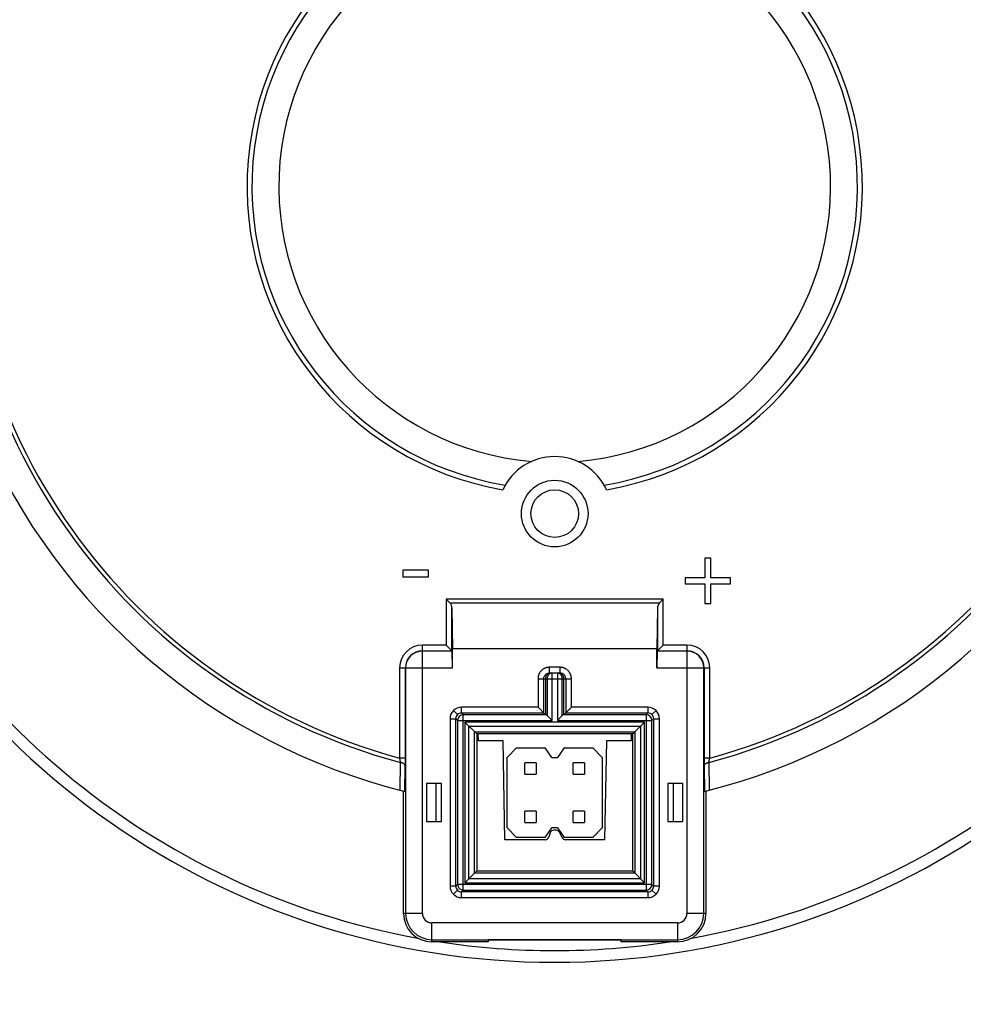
# Model space of a CAD drawing. Header units: millimetres. Extents: x 0 to 210, y 0 to 297.
# Tile 15 of 88: x 73 to 83, y 150 to 160. Entities that reach past the tile are written whole.
import ezdxf
from ezdxf.enums import TextEntityAlignment as Align

# ---------------------------------------------------------------- set-up
doc = ezdxf.new("R2010")
doc.units = ezdxf.units.MM
doc.header["$LTSCALE"] = 19.36
doc.layers.get('0').update_dxf_attribs({"linetype": 'CONTINUOUS'})
doc.layers.add('Z_DIM_2D', color=7, linetype='CONTINUOUS')
doc.styles.add('TEXTSTYLE_3', font='helveticaneueltw1g-ltcn.otf')
doc.styles.add('TEXTSTYLE_4', font='gdt', dxfattribs={"width": 0.7})
doc.dimstyles.new('DIMSTYLE_1', dxfattribs={"dimtxt": 2.1, "dimasz": 3.5, "dimexe": 1.5, "dimexo": 0, "dimtad": 1, "dimlfac": 5, "dimdsep": 46, "dimtxsty": 'TEXTSTYLE_3', "dimblk": '_FILLED', "dimblk1": '_FILLED', "dimblk2": '_FILLED', "dimcen": 0.09, "dimclrt": 5, "dimazin": 2, "dimtp": 0.3, "dimtm": 0.3, "dimtfac": 1, "dimtofl": 0, "dimtmove": 0, "dimatfit": 1, "dimldrblk": '_FILLED', "dimfxl": 0, "dimtolj": 1, "dimarcsym": 0})
doc.dimstyles.new('DIMSTYLE_2', dxfattribs={"dimtxt": 2.1, "dimasz": 3.5, "dimexe": 1.5, "dimexo": 0, "dimtad": 1, "dimlfac": 5, "dimdsep": 46, "dimtxsty": 'TEXTSTYLE_3', "dimblk": '_FILLED', "dimblk1": '_FILLED', "dimblk2": '_FILLED', "dimcen": 0.09, "dimclrt": 5, "dimazin": 2, "dimtp": 0.5, "dimtm": 0.5, "dimtfac": 1, "dimtofl": 0, "dimtmove": 0, "dimatfit": 1, "dimldrblk": '_FILLED', "dimfxl": 0, "dimtolj": 1, "dimarcsym": 0})

# ---------------------------------------------------------------- blocks, each defined once
blk = doc.blocks.new('_FILLED')
at = {"color": 0, "linetype": 'ByBlock'}
blk.add_solid([(0, 0), (-1, 0.125), (-1, -0.125)], dxfattribs=at)
blk = doc.blocks.new('*D2')
at = {"layer": 'Z_DIM_2D', "color": 2, "linetype": 'Continuous', "transparency": 16777216}
blk.add_line((74.12, 163.459), (61.698, 178.685), dxfattribs=at)
at = {"layer": 'Z_DIM_2D', "color": 2, "linetype": 'Continuous', "transparency": 16777216, "xscale": 3.5, "yscale": 3.5, "zscale": 3.5, "rotation": 309.2077408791}
blk.add_blockref('_FILLED', (74.12, 163.459), dxfattribs=at)
at = {"layer": 'Z_DIM_2D', "color": 5, "linetype": 'Continuous', "transparency": 16777216}
for s, style, p in [('n', 'TEXTSTYLE_4', (63.874, 176.848)), ('65.5', 'TEXTSTYLE_3', (66.995, 173.023))]:
    blk.add_text(s, height=2.1, rotation=-50.7923, dxfattribs=dict(at, style=style)).set_placement(p, align=Align.RIGHT)
blk = doc.blocks.new('*D3')
at = {"layer": 'Z_DIM_2D', "color": 2, "linetype": 'Continuous', "transparency": 16777216}
blk.add_line((65.537, 168.684), (54.915, 177.283), dxfattribs=at)
at = {"layer": 'Z_DIM_2D', "color": 2, "linetype": 'Continuous', "transparency": 16777216, "xscale": 3.5, "yscale": 3.5, "zscale": 3.5, "rotation": 321.0075964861}
blk.add_blockref('_FILLED', (65.537, 168.684), dxfattribs=at)
at = {"layer": 'Z_DIM_2D', "color": 5, "linetype": 'Continuous', "transparency": 16777216}
for s, style, p in [('n', 'TEXTSTYLE_4', (57.422, 175.929)), ('163.7', 'TEXTSTYLE_3', (62.355, 171.935))]:
    blk.add_text(s, height=2.1, rotation=-38.9924, dxfattribs=dict(at, style=style)).set_placement(p, align=Align.RIGHT)

msp = doc.modelspace()

# ---------------------------------------------------------------- linework, layer by layer
at = {"color": 6, "linetype": 'Continuous'}
for p, q in [((79.8998, 154.4759), (79.837, 154.4759)), ((79.837, 154.4759), (79.837, 154.2695)), ((79.8998, 154.2695), (79.8998, 154.4759)), ((76.9332, 154.3503), (76.6639, 154.3503)), ((76.6639, 154.3503), (76.6639, 154.2785)), ((76.9332, 154.2785), (76.9332, 154.3503)), ((76.6639, 154.2785), (76.9332, 154.2785)), ((79.837, 154.2695), (79.6306, 154.2695)), ((79.6306, 154.2695), (79.6306, 154.2067)), ((79.6306, 154.2067), (79.837, 154.2067)), ((79.837, 154.2067), (79.837, 154.0003)), ((80.1063, 154.2695), (79.8998, 154.2695)), ((79.8998, 154.2067), (80.1063, 154.2067)), ((79.8998, 154.0003), (79.8998, 154.2067)), ((80.1063, 154.2067), (80.1063, 154.2695)), ((77.1578, 154.0072), (77.1203, 154.0446)), ((79.3624, 154.0072), (79.3999, 154.0446)), ((79.837, 154.0003), (79.8998, 154.0003)), ((77.1803, 153.9499), (77.1863, 153.5236)), ((79.3399, 153.9499), (79.3339, 153.5236)), ((77.1832, 153.5005), (77.1203, 153.5634)), ((79.337, 153.5005), (79.3999, 153.5634)), ((77.1832, 153.5005), (76.8701, 153.5005)), ((77.1863, 153.3236), (77.1832, 153.5005)), ((79.3339, 153.5236), (77.1863, 153.5236)), ((77.1863, 153.3236), (77.1863, 153.5236)), ((79.3339, 153.3236), (79.3339, 153.5236)), ((79.337, 153.5005), (79.3339, 153.3236)), ((79.6501, 153.5005), (79.337, 153.5005)), ((76.6932, 153.3236), (76.6932, 150.7436)), ((76.8701, 153.3236), (77.1863, 153.3236)), ((76.8701, 150.7436), (76.8701, 153.3236)), ((78.2046, 153.2696), (78.3156, 153.2696)), ((79.3339, 153.3236), (79.6501, 153.3236)), ((79.6501, 153.3236), (79.6501, 150.7436)), ((79.827, 150.7436), (79.827, 153.3236)), ((78.1635, 153.2096), (78.1635, 152.8306)), ((78.3567, 152.8306), (78.3567, 153.2096)), ((78.1635, 152.8306), (78.0846, 152.9095)), ((78.3567, 152.8306), (78.4356, 152.9095)), ((77.4401, 152.6296), (77.3152, 152.7544)), ((78.1635, 152.8306), (78.1638, 152.8306)), ((78.2325, 152.7706), (78.1805, 152.8226)), ((78.3397, 152.8226), (78.2877, 152.7706)), ((78.3564, 152.8306), (78.3567, 152.8306)), ((79.205, 152.7544), (79.0801, 152.6296)), ((77.417, 152.6527), (79.1032, 152.6527)), ((77.417, 151.1665), (77.417, 152.6527)), ((79.0801, 152.6296), (77.4401, 152.6296)), ((77.4401, 152.6296), (77.4401, 151.1896)), ((79.0801, 151.1896), (79.0801, 152.6296)), ((79.1032, 152.6527), (79.1032, 151.1665)), ((77.0701, 152.1096), (76.9136, 152.1096)), ((76.9136, 152.1096), (76.9136, 151.7096)), ((77.0701, 151.7096), (77.0701, 152.1096)), ((79.6066, 152.1096), (79.4501, 152.1096)), ((79.4501, 152.1096), (79.4501, 151.7096)), ((79.6066, 151.7096), (79.6066, 152.1096)), ((76.6701, 150.7436), (76.6701, 152.0295)), ((79.8501, 152.0295), (79.8501, 150.7436)), ((76.9136, 151.7096), (77.0701, 151.7096)), ((79.4501, 151.7096), (79.6066, 151.7096)), ((77.4401, 151.1896), (77.3152, 151.0647)), ((77.4401, 151.1896), (79.0801, 151.1896)), ((79.0801, 151.1896), (79.205, 151.0647)), ((79.1032, 151.1665), (77.417, 151.1665)), ((79.5501, 150.6436), (76.9701, 150.6436)), ((76.9701, 150.4667), (79.5501, 150.4667)), ((78.9601, 150.4645), (77.5601, 150.4645)), ((77.5601, 150.4645), (77.5601, 150.4436)), ((78.9601, 150.4436), (78.9601, 150.4645)), ((77.5601, 150.4436), (76.9701, 150.4436)), ((79.5501, 150.4436), (78.9601, 150.4436))]:
    msp.add_line(p, q, dxfattribs=at)
at = {"color": 9, "linetype": 'Continuous'}
for p, q in [((79.3999, 154.0446), (77.1203, 154.0446)), ((77.1203, 154.0446), (77.1203, 153.5634)), ((77.1578, 154.0072), (79.3624, 154.0072)), ((79.3999, 153.5634), (79.3999, 154.0446)), ((77.1803, 153.5034), (77.1803, 153.9499)), ((79.3399, 153.9499), (79.3399, 153.5034)), ((77.1203, 153.5634), (76.8701, 153.5634)), ((76.8701, 153.3236), (76.8701, 153.5634)), ((79.6501, 153.5634), (79.3999, 153.5634)), ((79.6501, 153.5634), (79.6501, 153.3236)), ((76.8701, 153.5034), (77.1803, 153.5034)), ((79.3399, 153.5034), (79.6501, 153.5034)), ((76.6303, 153.3236), (76.8701, 153.3236)), ((76.6303, 153.3236), (76.6303, 152.3756)), ((76.6903, 152.3756), (76.6903, 153.3236)), ((78.3156, 153.3296), (78.2046, 153.3296)), ((78.2046, 153.2696), (78.2046, 153.3296)), ((78.2325, 152.7706), (78.2325, 153.2696)), ((78.2877, 153.2696), (78.2877, 152.7706)), ((78.3156, 153.3296), (78.3156, 153.2696)), ((79.6501, 153.3236), (79.8899, 153.3236)), ((79.8299, 153.3236), (79.8299, 152.3756)), ((79.8899, 152.3756), (79.8899, 153.3236)), ((78.0846, 153.2096), (78.4356, 153.2096)), ((78.0846, 153.2096), (78.0846, 152.9095)), ((78.1446, 152.8495), (78.1446, 153.2096)), ((78.1805, 153.2096), (78.1805, 152.8226)), ((78.3397, 152.8226), (78.3397, 153.2096)), ((78.3756, 153.2096), (78.3756, 152.8495)), ((78.4356, 152.9095), (78.4356, 153.2096)), ((77.2377, 152.8319), (77.1953, 152.8744)), ((78.0846, 152.9095), (77.2802, 152.9095)), ((77.2802, 152.8495), (77.2802, 152.9095)), ((77.2802, 152.8495), (78.1446, 152.8495)), ((77.2802, 152.8495), (77.2991, 152.8306)), ((78.3756, 152.8495), (79.24, 152.8495)), ((79.24, 152.9095), (78.4356, 152.9095)), ((79.2211, 152.8306), (79.24, 152.8495)), ((79.24, 152.9095), (79.24, 152.8495)), ((79.3249, 152.8744), (79.2825, 152.8319)), ((77.1602, 152.7895), (77.2202, 152.7895)), ((77.1602, 152.7895), (77.1602, 151.0297)), ((77.2391, 152.7706), (77.2202, 152.7895)), ((77.2202, 151.0297), (77.2202, 152.7895)), ((77.2391, 152.7706), (78.2325, 152.7706)), ((77.2391, 152.7706), (77.2391, 151.0486)), ((78.1638, 152.8306), (77.2991, 152.8306)), ((77.2991, 150.9886), (77.2991, 152.8306)), ((79.205, 152.7544), (77.3152, 152.7544)), ((77.3152, 152.7544), (77.3152, 151.0647)), ((78.2877, 152.7706), (79.2811, 152.7706)), ((79.2211, 152.8306), (78.3564, 152.8306)), ((79.205, 151.0647), (79.205, 152.7544)), ((79.2211, 152.8306), (79.2211, 150.9886)), ((79.3, 152.7895), (79.2811, 152.7706)), ((79.2811, 151.0486), (79.2811, 152.7706)), ((79.3, 152.7895), (79.36, 152.7895)), ((79.3, 152.7895), (79.3, 151.0297)), ((79.36, 151.0297), (79.36, 152.7895)), ((77.3577, 152.712), (79.1625, 152.712)), ((77.3577, 151.1072), (77.3577, 152.712)), ((79.1625, 152.712), (79.1625, 151.1072)), ((76.6903, 152.3756), (76.6303, 152.3756)), ((76.6353, 152.0383), (76.6407, 152.3288)), ((79.8899, 152.3756), (79.8299, 152.3756)), ((79.8795, 152.3288), (79.8849, 152.0383)), ((76.6853, 152.0257), (76.6897, 152.2879)), ((79.8305, 152.2879), (79.8349, 152.0257)), ((79.1625, 151.1072), (77.3577, 151.1072)), ((77.2202, 151.0297), (77.1602, 151.0297)), ((77.1953, 150.9448), (77.2377, 150.9872)), ((77.2202, 151.0297), (77.2391, 151.0486)), ((79.2811, 151.0486), (77.2391, 151.0486)), ((77.2991, 150.9886), (77.2802, 150.9697)), ((79.24, 150.9697), (77.2802, 150.9697)), ((77.2802, 150.9097), (77.2802, 150.9697)), ((77.2991, 150.9886), (79.2211, 150.9886)), ((77.3152, 151.0647), (79.205, 151.0647)), ((79.24, 150.9697), (79.2211, 150.9886)), ((79.24, 150.9697), (79.24, 150.9097)), ((79.2811, 151.0486), (79.3, 151.0297)), ((79.3249, 150.9448), (79.2825, 150.9872)), ((79.36, 151.0297), (79.3, 151.0297)), ((77.2802, 150.9097), (79.24, 150.9097)), ((76.8701, 150.7436), (76.6701, 150.7436)), ((79.8501, 150.7436), (79.6501, 150.7436)), ((76.9701, 150.4436), (76.9701, 150.6436)), ((79.5501, 150.6436), (79.5501, 150.4436))]:
    msp.add_line(p, q, dxfattribs=at)
at = {"color": 7, "linetype": 'Continuous'}
for p, q in [((77.4574, 152.5575), (77.4561, 152.6296)), ((79.0641, 152.6296), (79.0628, 152.5575)), ((77.7174, 152.5575), (77.4574, 152.5575)), ((77.7356, 151.5175), (77.7174, 152.5575)), ((78.8028, 152.5575), (78.7846, 151.5175)), ((79.0628, 152.5575), (78.8028, 152.5575)), ((77.8601, 152.4815), (77.7601, 152.3815)), ((77.8601, 152.4815), (78.1601, 152.4815)), ((78.2301, 152.3815), (78.1601, 152.4815)), ((78.3601, 152.4815), (78.2901, 152.3815)), ((78.3601, 152.4815), (78.6601, 152.4815)), ((78.7601, 152.3815), (78.6601, 152.4815)), ((77.7601, 151.6415), (77.7601, 152.3815)), ((78.0661, 152.3255), (77.9461, 152.3255)), ((77.9461, 152.2055), (77.9461, 152.3255)), ((78.0661, 152.3255), (78.0661, 152.2055)), ((78.2301, 152.3815), (78.2901, 152.3815)), ((78.5741, 152.3255), (78.4541, 152.3255)), ((78.4541, 152.2055), (78.4541, 152.3255)), ((78.5741, 152.3255), (78.5741, 152.2055)), ((78.7601, 152.3815), (78.7601, 151.6415)), ((77.0101, 152.1096), (77.0101, 151.7096)), ((77.9461, 152.2055), (78.0661, 152.2055)), ((78.4541, 152.2055), (78.5741, 152.2055)), ((79.5101, 151.7096), (79.5101, 152.1096)), ((78.0661, 151.8175), (77.9461, 151.8175)), ((77.9461, 151.6975), (77.9461, 151.8175)), ((78.0661, 151.8175), (78.0661, 151.6975)), ((78.5741, 151.8175), (78.4541, 151.8175)), ((78.4541, 151.6975), (78.4541, 151.8175)), ((78.5741, 151.8175), (78.5741, 151.6975)), ((77.9461, 151.6975), (78.0661, 151.6975)), ((78.4541, 151.6975), (78.5741, 151.6975)), ((77.7601, 151.6415), (77.8601, 151.5415)), ((78.1601, 151.5415), (78.2301, 151.6415)), ((78.2901, 151.6415), (78.2301, 151.6415)), ((78.2754, 151.6175), (78.2499, 151.6175)), ((78.2901, 151.6415), (78.3601, 151.5415)), ((78.339, 151.5396), (78.3112, 151.5954)), ((78.6601, 151.5415), (78.7601, 151.6415)), ((78.1603, 151.5175), (77.7356, 151.5175)), ((78.1601, 151.5415), (77.8601, 151.5415)), ((78.2115, 151.589), (78.1987, 151.546)), ((78.6601, 151.5415), (78.3601, 151.5415)), ((78.7846, 151.5175), (78.3748, 151.5175))]:
    msp.add_line(p, q, dxfattribs=at)
at = {"color": 6, "linetype": 'Continuous'}
for radius in [0.35, 0.25]:
    msp.add_circle((78.2601, 154.9446), radius, dxfattribs=at)
at = {"color": 9, "linetype": 'Continuous'}
for centre, radius, start, end in [((78.2601, 158.3836), 6.2676, 96.5742, 255.02607), ((78.2601, 158.3836), 6.2251, 97.01248, 254.82294), ((78.2601, 158.3836), 6.2676, 284.97393, 83.4258), ((78.2601, 158.3836), 6.2251, 285.17706, 82.98752), ((78.2601, 158.3836), 3.234, 279.69978, 260.30022), ((78.2601, 158.3836), 3.1825, 279.40513, 260.59487), ((78.2601, 158.3836), 13.64, 187.43377, 352.56623), ((78.2601, 158.3836), 13.498, 187.51244, 352.48758), ((78.2601, 158.3836), 13.1171, 187.73193, 352.26809), ((78.2601, 158.3836), 12.9179, 187.85187, 352.14813), ((78.2601, 158.3836), 10.717, 194.96139, 345.03186), ((78.2601, 158.3836), 10.618, 195.114, 344.87921), ((78.2601, 158.3836), 8.1545, 200.0873, 339.90482), ((78.2601, 158.3836), 8.0311, 200.40962, 259.69266), ((78.2601, 158.3836), 8.0311, 280.30734, 339.58234), ((76.8701, 153.3236), 0.2398, 90, 180), ((79.6501, 153.3236), 0.2398, 0, 90), ((76.8701, 153.3236), 0.1798, 90, 180), ((79.6501, 153.3236), 0.1798, 0, 90), ((77.2802, 152.7895), 0.12, 89.99837, 180.00162), ((77.2802, 152.7895), 0.06, 89.97596, 180.02405), ((79.24, 152.7895), 0.12, 359.99837, 90.00162), ((79.2401, 152.7895), 0.06, 359.97595, 90.02405), ((77.2991, 152.7706), 0.06, 90.02093, 179.97907), ((79.2211, 152.7706), 0.06, 0.02093, 89.97907), ((77.2802, 151.0297), 0.12, 179.99837, 270.00162), ((77.2801, 151.0297), 0.06, 179.97596, 270.02404), ((77.2991, 151.0486), 0.06, 180.02093, 269.97907), ((79.2211, 151.0486), 0.06, 270.02093, 359.97907), ((79.24, 151.0297), 0.12, 269.99837, 0.00162), ((79.24, 151.0296), 0.06, 269.97595, 0.02404), ((78.2601, 158.3836), 8.0311, 261.36065, 278.63935)]:
    msp.add_arc(centre, radius, start, end, dxfattribs=at)
at = {"color": 6, "linetype": 'Continuous'}
for centre, radius, start, end in [((78.2601, 158.3836), 2.9, 274.78543, 265.21457), ((78.2601, 158.3836), 16.37, 186.18872, 264.34259), ((78.2601, 158.3836), 13.84, 187.32581, 352.67419), ((78.2601, 158.3836), 16.37, 275.65741, 353.81128), ((78.2601, 158.3836), 6.55, 283.91204, 337.49616), ((78.2601, 158.3836), 6.55, 203.06326, 256.08796), ((78.2601, 158.3836), 11.7499, 193.59695, 346.39775), ((78.2601, 158.3836), 11.0771, 194.44015, 345.55421), ((78.2601, 154.9446), 0.6, 24.75193, 155.24807), ((76.8701, 153.3236), 0.1769, 90, 180), ((79.6501, 153.3236), 0.1769, 0, 90), ((76.9701, 150.7436), 0.3, 180, 270), ((76.9701, 150.7436), 0.2769, 180, 270), ((76.9701, 150.7436), 0.1, 180, 270), ((79.5501, 150.7436), 0.3, 270, 360), ((79.5501, 150.7436), 0.2769, 270, 360), ((79.5501, 150.7436), 0.1, 270, 0)]:
    msp.add_arc(centre, radius, start, end, dxfattribs=at)
at = {"color": 7, "linetype": 'Continuous'}
for centre, start, end in [((78.2499, 151.5775), 90, 163.30076), ((78.2754, 151.5775), 26.56505, 90), ((78.1603, 151.5575), 270, 343.30076), ((78.3748, 151.5575), 206.56505, 270)]:
    msp.add_arc(centre, 0.04, start, end, dxfattribs=at)
at = {"color": 6, "linetype": 'Continuous'}
for centre, major_axis, ratio, start_param, end_param in [((77.1203, 153.9486), (0, 0.075), 0.8, -1.553343, -0.6747409), ((79.3999, 153.9486), (0, 0.075), 0.8, 0.6747409, 1.553343), ((78.1632, 152.7706), (0, 0.06), 0.5773503, -0.5235988, -0.0174533), ((78.357, 152.7706), (0, 0.06), 0.5773503, 0.0174533, 0.5235988)]:
    msp.add_ellipse(centre, major_axis=major_axis, ratio=ratio, start_param=start_param, end_param=end_param, dxfattribs=at)
at = {"color": 9, "linetype": 'Continuous'}
for points, knots in [([(64.7771, 156.6188), (64.7903, 156.5177), (64.8191, 156.3156), (64.8608, 156.064), (64.8975, 155.8632), (64.9364, 155.6629), (64.9893, 155.4134), (65.0594, 155.1154), (65.1363, 154.8191), (65.2199, 154.5246), (65.31, 154.2321), (65.4068, 153.9417), (65.4929, 153.7015), (65.565, 153.5106), (65.6206, 153.3681), (65.6779, 153.2261), (65.7563, 153.0377), (65.8584, 152.8039), (65.9871, 152.5262), (66.122, 152.2515), (66.2631, 151.9798), (66.4103, 151.7114), (66.5635, 151.4464), (66.7226, 151.1848), (66.8876, 150.927), (67.0583, 150.6729), (67.2347, 150.4227), (67.4166, 150.1766), (67.6041, 149.9346), (67.797, 149.6969), (67.9952, 149.4636), (68.1985, 149.2348), (68.407, 149.0106), (68.6205, 148.7912), (68.8388, 148.5767), (69.0619, 148.3671), (69.2897, 148.1626), (69.4834, 147.9965), (69.6405, 147.8663), (69.799, 147.7378), (69.9999, 147.5806), (70.2451, 147.3974), (70.4945, 147.2198), (70.7477, 147.0478), (71.0047, 146.8816), (71.2655, 146.7212), (71.5297, 146.5667), (71.7974, 146.4182), (72.0684, 146.2758), (72.3425, 146.1395), (72.6196, 146.0094), (72.8995, 145.8856), (73.1351, 145.7877), (73.3248, 145.7126), (73.5154, 145.6396), (73.7551, 145.5523), (74.045, 145.4541), (74.3371, 145.3625), (74.6312, 145.2775), (74.9271, 145.1991), (75.2247, 145.1275), (75.5238, 145.0626), (75.8244, 145.0044), (76.1261, 144.9529), (76.429, 144.9083), (76.7327, 144.8704), (77.0373, 144.8395), (77.3424, 144.8154), (77.6481, 144.7982), (77.954, 144.7879), (78.2601, 144.7845), (78.5662, 144.7879), (78.8721, 144.7982), (79.1778, 144.8154), (79.4829, 144.8395), (79.7875, 144.8704), (80.0912, 144.9083), (80.3941, 144.9529), (80.6958, 145.0044), (80.9964, 145.0626), (81.2955, 145.1275), (81.5931, 145.1991), (81.889, 145.2775), (82.1831, 145.3625), (82.4752, 145.4541), (82.7651, 145.5523), (83.0048, 145.6396), (83.1954, 145.7126), (83.3851, 145.7877), (83.6207, 145.8856), (83.9006, 146.0094), (84.1777, 146.1395), (84.4518, 146.2758), (84.7228, 146.4182), (84.9905, 146.5667), (85.2547, 146.7212), (85.5154, 146.8816), (85.7725, 147.0478), (86.0258, 147.2198), (86.2751, 147.3974), (86.5203, 147.5806), (86.7212, 147.7378), (86.8797, 147.8663), (87.0369, 147.9965), (87.2305, 148.1626), (87.4582, 148.3671), (87.6814, 148.5767), (87.8997, 148.7912), (88.1132, 149.0106), (88.3217, 149.2348), (88.525, 149.4636), (88.7232, 149.6969), (88.9161, 149.9346), (89.1036, 150.1766), (89.2855, 150.4227), (89.4619, 150.6729), (89.6326, 150.927), (89.7976, 151.1848), (89.9567, 151.4464), (90.1099, 151.7114), (90.2571, 151.9798), (90.3982, 152.2515), (90.5331, 152.5262), (90.6618, 152.8039), (90.7639, 153.0377), (90.8423, 153.2261), (90.8996, 153.3681), (90.9552, 153.5106), (91.0273, 153.7015), (91.1134, 153.9417), (91.2102, 154.2321), (91.3003, 154.5246), (91.3839, 154.8191), (91.4608, 155.1154), (91.5309, 155.4134), (91.5838, 155.6629), (91.6227, 155.8632), (91.6594, 156.064), (91.7011, 156.3156), (91.7299, 156.5177), (91.7431, 156.6188)], [0, 0, 0, 0, 0.0078125, 0.015625, 0.0195313, 0.0234376, 0.0312501, 0.0390626, 0.0468751, 0.0546876, 0.0625, 0.0703125, 0.078125, 0.0820313, 0.0859376, 0.0898439, 0.0937503, 0.1015627, 0.1093752, 0.1171877, 0.1250002, 0.1328127, 0.1406252, 0.1484377, 0.1562502, 0.1640627, 0.1718752, 0.1796876, 0.1875001, 0.1953126, 0.2031251, 0.2109376, 0.2187501, 0.2265626, 0.2343751, 0.2421876, 0.2500001, 0.2578125, 0.2617189, 0.2656252, 0.2734377, 0.2812501, 0.2890626, 0.2968751, 0.3046876, 0.3125001, 0.3203126, 0.3281251, 0.3359376, 0.3437501, 0.3515626, 0.359375, 0.3671875, 0.3710938, 0.3750002, 0.3828126, 0.3906251, 0.3984376, 0.4062501, 0.4140626, 0.4218751, 0.4296876, 0.4375001, 0.4453126, 0.4531251, 0.4609375, 0.46875, 0.4765625, 0.484375, 0.4921875, 0.5, 0.5078125, 0.515625, 0.5234375, 0.53125, 0.5390625, 0.5468749, 0.5546874, 0.5624999, 0.5703124, 0.5781249, 0.5859374, 0.5937499, 0.6015624, 0.6093749, 0.6171874, 0.6249998, 0.6289062, 0.6328125, 0.640625, 0.6484374, 0.6562499, 0.6640624, 0.6718749, 0.6796874, 0.6874999, 0.6953124, 0.7031249, 0.7109374, 0.7187499, 0.7265623, 0.7343748, 0.7382811, 0.7421875, 0.7499999, 0.7578124, 0.7656249, 0.7734374, 0.7812499, 0.7890624, 0.7968749, 0.8046874, 0.8124999, 0.8203124, 0.8281248, 0.8359373, 0.8437498, 0.8515623, 0.8593748, 0.8671873, 0.8749998, 0.8828123, 0.8906248, 0.8984373, 0.9062497, 0.9101561, 0.9140624, 0.9179687, 0.921875, 0.9296875, 0.9375, 0.9453124, 0.9531249, 0.9609374, 0.9687499, 0.9765624, 0.9804687, 0.984375, 0.9921875, 1, 1, 1, 1]), ([(78.2046, 153.3296), (78.2007, 153.3296), (78.1929, 153.3292), (78.1812, 153.3275), (78.1717, 153.3251), (78.1642, 153.3226), (78.1596, 153.3209), (78.156, 153.3193), (78.1533, 153.3181), (78.1507, 153.3168), (78.1472, 153.315), (78.1429, 153.3126), (78.1363, 153.3084), (78.1284, 153.3025), (78.1197, 153.2946), (78.1117, 153.2859), (78.1047, 153.2764), (78.0996, 153.268), (78.0961, 153.2609), (78.0941, 153.2564), (78.0927, 153.2528), (78.0916, 153.25), (78.0907, 153.2472), (78.0895, 153.2435), (78.0882, 153.2388), (78.0864, 153.2311), (78.085, 153.2214), (78.0846, 153.2135), (78.0846, 153.2096)], [0, 0, 0, 0, 0.0624932, 0.1249849, 0.1874766, 0.2187322, 0.2499878, 0.2656169, 0.2812459, 0.296875, 0.3125039, 0.3437595, 0.375015, 0.4375065, 0.4999993, 0.5624928, 0.624985, 0.6874767, 0.7187323, 0.749988, 0.765617, 0.7812461, 0.796875, 0.812504, 0.8437598, 0.8750153, 0.9375071, 1, 1, 1, 1]), ([(78.1446, 153.2096), (78.1446, 153.2135), (78.1454, 153.2214), (78.1488, 153.2327), (78.1544, 153.2432), (78.1619, 153.2523), (78.1711, 153.2598), (78.1815, 153.2654), (78.1929, 153.2688), (78.2007, 153.2696), (78.2046, 153.2696)], [0, 0, 0, 0, 0.1250078, 0.2500132, 0.3750159, 0.5000168, 0.6250163, 0.7500137, 0.8750084, 1, 1, 1, 1]), ([(78.2325, 153.2696), (78.2308, 153.2696), (78.2274, 153.2694), (78.2223, 153.2685), (78.2173, 153.2671), (78.2109, 153.2644), (78.2033, 153.2597), (78.1968, 153.2535), (78.1922, 153.2477), (78.1892, 153.243), (78.1866, 153.2379), (78.1836, 153.2308), (78.1812, 153.2213), (78.1805, 153.2135), (78.1805, 153.2096)], [0, 0, 0, 0, 0.0579943, 0.1161729, 0.1747116, 0.233769, 0.3537836, 0.4771092, 0.5401619, 0.6040629, 0.6687527, 0.7341441, 0.8664445, 1, 1, 1, 1]), ([(78.3397, 153.2096), (78.3397, 153.2135), (78.339, 153.2213), (78.3366, 153.2308), (78.3336, 153.2379), (78.331, 153.243), (78.328, 153.2477), (78.3234, 153.2535), (78.3169, 153.2597), (78.3093, 153.2644), (78.3029, 153.2671), (78.2979, 153.2685), (78.2928, 153.2694), (78.2894, 153.2696), (78.2877, 153.2696)], [0, 0, 0, 0, 0.1335555, 0.2658559, 0.3312473, 0.3959371, 0.4598381, 0.5228908, 0.6462164, 0.766231, 0.8252884, 0.8838271, 0.9420057, 1, 1, 1, 1]), ([(78.4356, 153.2096), (78.4356, 153.2135), (78.4352, 153.2214), (78.4335, 153.233), (78.4311, 153.2426), (78.4286, 153.25), (78.4268, 153.2546), (78.4253, 153.2582), (78.4241, 153.2609), (78.4228, 153.2636), (78.421, 153.2671), (78.4186, 153.2713), (78.4144, 153.278), (78.4085, 153.2859), (78.4005, 153.2946), (78.3918, 153.3025), (78.3823, 153.3095), (78.3739, 153.3146), (78.3669, 153.3181), (78.3624, 153.3201), (78.3587, 153.3216), (78.356, 153.3226), (78.3532, 153.3236), (78.3495, 153.3247), (78.3447, 153.3261), (78.3371, 153.3278), (78.3273, 153.3292), (78.3195, 153.3296), (78.3156, 153.3296)], [0, 0, 0, 0, 0.0624932, 0.1249849, 0.1874765, 0.2187321, 0.2499878, 0.2656168, 0.2812459, 0.2968749, 0.3125038, 0.3437594, 0.375015, 0.4375065, 0.4999993, 0.5624927, 0.6249849, 0.6874767, 0.7187323, 0.7499879, 0.765617, 0.781246, 0.796875, 0.812504, 0.8437597, 0.8750153, 0.9375071, 1, 1, 1, 1]), ([(78.3756, 153.2096), (78.3756, 153.2135), (78.3748, 153.2214), (78.3714, 153.2327), (78.3658, 153.2432), (78.3583, 153.2523), (78.3491, 153.2598), (78.3387, 153.2654), (78.3273, 153.2688), (78.3195, 153.2696), (78.3156, 153.2696)], [0, 0, 0, 0, 0.1250078, 0.2500132, 0.3750159, 0.5000168, 0.6250162, 0.7500137, 0.8750084, 1, 1, 1, 1]), ([(76.6407, 152.3288), (76.6404, 152.3305), (76.6396, 152.3339), (76.6385, 152.3392), (76.6372, 152.3449), (76.636, 152.3507), (76.6346, 152.3568), (76.6328, 152.3651), (76.6313, 152.3714), (76.6303, 152.3756)], [0, 0, 0, 0, 0.1059169, 0.2198424, 0.3403402, 0.4661333, 0.5960684, 0.7290556, 1, 1, 1, 1]), ([(76.6897, 152.2879), (76.6897, 152.289), (76.6895, 152.2913), (76.6889, 152.2947), (76.6878, 152.2982), (76.6857, 152.3029), (76.6818, 152.3086), (76.6756, 152.3147), (76.668, 152.32), (76.6594, 152.3241), (76.6502, 152.3272), (76.6439, 152.3284), (76.6407, 152.3288)], [0, 0, 0, 0, 0.048634, 0.0989689, 0.1512519, 0.2057067, 0.3215771, 0.4470868, 0.5809192, 0.7202337, 0.8612483, 1, 1, 1, 1]), ([(76.6897, 152.2879), (76.6898, 152.2942), (76.69, 152.3076), (76.6903, 152.3369), (76.6903, 152.3598), (76.6903, 152.3756)], [0, 0, 0, 0, 0.2158845, 0.4609767, 1, 1, 1, 1]), ([(79.8299, 152.3756), (79.8299, 152.3675), (79.8299, 152.3518), (79.83, 152.3289), (79.8302, 152.3077), (79.8304, 152.2942), (79.8305, 152.2879)], [0, 0, 0, 0, 0.2744617, 0.5389466, 0.783996, 1, 1, 1, 1]), ([(79.8305, 152.2879), (79.8305, 152.289), (79.8307, 152.2913), (79.8313, 152.2947), (79.8324, 152.2982), (79.8345, 152.3029), (79.8384, 152.3086), (79.8446, 152.3147), (79.8522, 152.32), (79.8608, 152.3241), (79.87, 152.3272), (79.8763, 152.3284), (79.8795, 152.3288)], [0, 0, 0, 0, 0.048634, 0.0989689, 0.1512519, 0.2057067, 0.3215771, 0.4470868, 0.5809192, 0.7202337, 0.8612483, 1, 1, 1, 1]), ([(79.8795, 152.3288), (79.8798, 152.3305), (79.8806, 152.3339), (79.8817, 152.3392), (79.883, 152.3449), (79.8842, 152.3507), (79.8856, 152.3568), (79.8874, 152.3651), (79.8889, 152.3714), (79.8899, 152.3756)], [0, 0, 0, 0, 0.1059169, 0.2198424, 0.3403402, 0.4661333, 0.5960685, 0.7290556, 1, 1, 1, 1])]:
    msp.add_open_spline(points, degree=3, knots=knots, dxfattribs=at)
at = {"color": 6, "linetype": 'Continuous'}
for points, knots in [([(78.2232, 153.2696), (78.2194, 153.2696), (78.2117, 153.2688), (78.2005, 153.2655), (78.1902, 153.26), (78.181, 153.2526), (78.1735, 153.2435), (78.1678, 153.233), (78.1643, 153.2216), (78.1635, 153.2136), (78.1635, 153.2096)], [0, 0, 0, 0, 0.1227885, 0.2458968, 0.3696055, 0.4941175, 0.619524, 0.7457814, 0.8727069, 1, 1, 1, 1]), ([(78.3567, 153.2096), (78.3567, 153.2136), (78.3559, 153.2216), (78.3524, 153.233), (78.3467, 153.2435), (78.3392, 153.2526), (78.33, 153.26), (78.3197, 153.2655), (78.3085, 153.2688), (78.3008, 153.2696), (78.297, 153.2696)], [0, 0, 0, 0, 0.1272931, 0.2542185, 0.380476, 0.5058825, 0.6303944, 0.7541031, 0.8772115, 1, 1, 1, 1])]:
    msp.add_open_spline(points, degree=3, knots=knots, dxfattribs=at)

# ---------------------------------------------------------------- dimensions: what is measured, and where the dimension line sits
at = {"layer": 'Z_DIM_2D', "color": 2, "linetype": 'Continuous'}
for p1, p2, dimstyle, picture, middle in [((74.1196, 163.4589), (82.4006, 153.3083), 'DIMSTYLE_1', '*D2', (65.3634, 176.6837)), ((65.5369, 168.6839), (90.9833, 148.0833), 'DIMSTYLE_2', '*D3', (59.4609, 175.6292))]:
    dim = msp.add_diameter_dim_2p(p1=p1, p2=p2, text='%%c<>', dimstyle=dimstyle, override={"dimpost": '<>'}, dxfattribs=at)
    dim.commit()
    dim.dimension.update_dxf_attribs({"geometry": picture, "text_midpoint": middle, "dimtype": 163})

doc.saveas('drawing.dxf')
